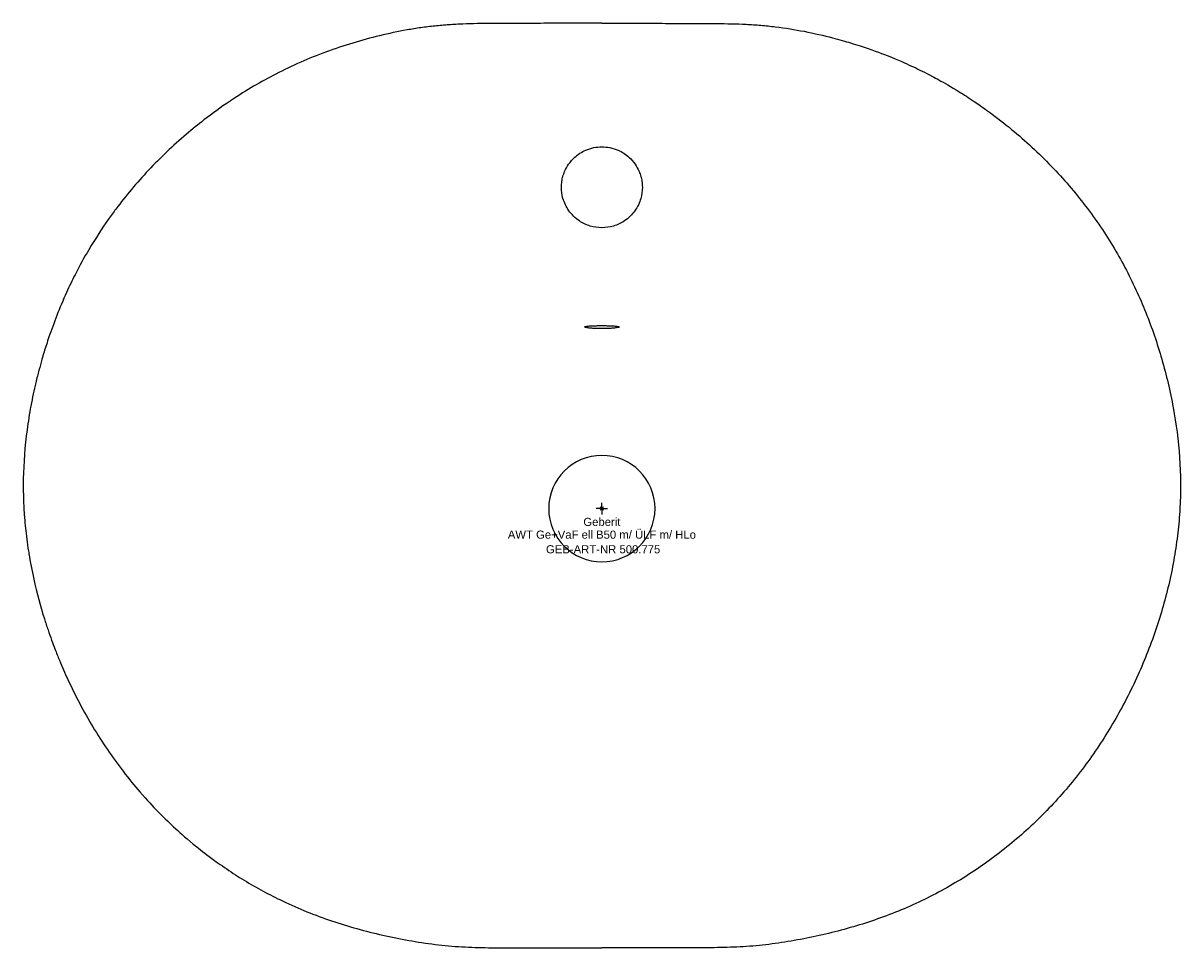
# Model space of a CAD drawing. Header units: millimetres. Extents: x -250 to 250, y -190 to 210.
import ezdxf
from ezdxf.enums import TextEntityAlignment as Align

# ---------------------------------------------------------------- set-up
doc = ezdxf.new("R2010")
doc.units = ezdxf.units.MM
doc.layers.get('0').update_dxf_attribs({"linetype": 'CONTINUOUS'})
for name, color, linetype, lineweight in [('Arbeitspunkt(DIN)', 7, 'CONTINUOUS', 25), ('GEB-ART-NR', 1, 'CONTINUOUS', 18), ('GEB-BEZUG', 2, 'CONTINUOUS', 25), ('GEB-TEXT', 5, 'CONTINUOUS', 18)]:
    doc.layers.add(name, color=color, linetype=linetype, lineweight=lineweight)
doc.layers.add('GEB-KONTUR-A', color=5, linetype='CONTINUOUS')
doc.styles.get("Standard").update_dxf_attribs({"font": 'arial.ttf'})

# ---------------------------------------------------------------- blocks, each defined once
blk = doc.blocks.new('Einfügepunkt')
at = {"layer": 'GEB-BEZUG'}
for p, q in [((-0.71, -0.71), (0.71, 0.71)), ((-0.71, 0.71), (0.71, -0.71))]:
    blk.add_line(p, q, dxfattribs=at)

msp = doc.modelspace()

# ---------------------------------------------------------------- linework, layer by layer
at = {"layer": 'Arbeitspunkt(DIN)', "ltscale": 25}
for q in [(0, 2.5), (-2.5, 0), (0, -2.5), (2.5, 0)]:
    msp.add_line((0, 0), q, dxfattribs=at)
at = {"layer": 'GEB-KONTUR-A', "ltscale": 25}
for start, end in [(90, 270), (270, 90)]:
    msp.add_arc((0, 0), 23, start, end, dxfattribs=at)
for points, knots in [([(0, 210), (-3.84, 210), (-7.73, 209.99), (-11.66, 209.98), (-15.6, 209.96), (-19.57, 209.95), (-23.58, 209.93), (-27.59, 209.91), (-31.62, 209.9), (-35.68, 209.89), (-37.7, 209.88), (-39.73, 209.88), (-41.77, 209.87), (-43.8, 209.87), (-45.83, 209.87), (-47.87, 209.86), (-49.9, 209.84), (-51.94, 209.82), (-53.98, 209.78), (-56.01, 209.74), (-58.05, 209.69), (-60.08, 209.6), (-62.11, 209.52), (-64.14, 209.42), (-66.17, 209.28), (-68.2, 209.14), (-70.22, 208.97), (-72.23, 208.75), (-74.25, 208.54), (-76.26, 208.29), (-78.27, 208.01), (-80.27, 207.73), (-82.27, 207.41), (-84.27, 207.05), (-88.25, 206.35), (-92.21, 205.52), (-96.13, 204.57), (-100.05, 203.63), (-103.92, 202.57), (-107.78, 201.4), (-111.65, 200.23), (-115.49, 198.94), (-119.18, 197.58), (-123.14, 196.12), (-126.85, 194.61), (-130.27, 193.11), (-134.09, 191.43), (-137.62, 189.73), (-141, 187.99), (-147.65, 184.57), (-153.73, 181), (-160.17, 176.71), (-160.53, 176.47), (-160.9, 176.22), (-161.26, 175.98), (-164.74, 173.63), (-168.35, 171.04), (-172.12, 168.11), (-174.65, 166.16), (-177.22, 164.07), (-179.71, 161.94), (-182.64, 159.45), (-185.45, 156.91), (-188.18, 154.31), (-190.91, 151.71), (-193.55, 149.05), (-196.1, 146.34), (-198.65, 143.64), (-201.09, 140.88), (-203.44, 138.09), (-205.79, 135.3), (-208.04, 132.47), (-210.19, 129.6), (-211.29, 128.14), (-212.36, 126.67), (-213.52, 125.03), (-216.11, 121.34), (-218.98, 117), (-221.96, 111.95), (-223.9, 108.66), (-225.89, 105.08), (-227.86, 101.18), (-229.12, 98.7), (-230.38, 96.09), (-231.56, 93.5), (-234.58, 86.85), (-237.17, 80.11), (-239.14, 74.31), (-239.94, 71.95), (-240.64, 69.74), (-241.25, 67.76), (-241.59, 66.62), (-241.9, 65.58), (-242.19, 64.58), (-242.2, 64.54), (-242.21, 64.51), (-242.22, 64.47), (-242.64, 62.99), (-243.04, 61.55), (-243.5, 59.83), (-243.93, 58.2), (-244.38, 56.4), (-244.84, 54.48), (-245.57, 51.38), (-246.32, 47.96), (-246.99, 44.34), (-247.61, 41.03), (-248.17, 37.57), (-248.64, 34.05), (-249.59, 26.95), (-250.13, 19.63), (-250.25, 13.05), (-250.32, 9.13), (-250.25, 5.49), (-250.11, 2.33), (-250.05, 0.89), (-249.98, -0.43), (-249.9, -1.66), (-249.85, -2.39), (-249.8, -3.12), (-249.74, -3.91), (-249.73, -3.93), (-249.73, -3.95), (-249.73, -3.97), (-249.62, -5.37), (-249.48, -6.9), (-249.31, -8.53), (-249.01, -11.47), (-248.59, -14.77), (-248.02, -18.39), (-247.96, -18.76), (-247.9, -19.13), (-247.84, -19.5), (-247.26, -23.03), (-246.55, -26.76), (-245.71, -30.51), (-244.4, -36.4), (-242.79, -42.33), (-241.14, -47.61), (-240.61, -49.3), (-240.08, -50.92), (-239.56, -52.44), (-238.48, -55.63), (-237.49, -58.31), (-236.59, -60.67), (-235.92, -62.41), (-235.29, -63.98), (-234.62, -65.6), (-233.47, -68.38), (-232.26, -71.15), (-230.99, -73.89), (-227.75, -80.91), (-224.12, -87.78), (-220.14, -94.42), (-216.15, -101.06), (-211.8, -107.46), (-207.12, -113.57), (-204.46, -117.05), (-202, -120.02), (-199.85, -122.51), (-196.64, -126.22), (-194.16, -128.84), (-192.09, -130.95), (-188.93, -134.2), (-186.78, -136.24), (-184.34, -138.48), (-182.02, -140.59), (-179.44, -142.91), (-175.23, -146.31), (-173.15, -147.98), (-170.67, -149.91), (-167.59, -152.15), (-165.46, -153.7), (-162.97, -155.44), (-160.31, -157.19), (-159.13, -157.97), (-157.92, -158.74), (-156.72, -159.5), (-151.34, -162.87), (-145.84, -165.93), (-140.17, -168.73), (-139.04, -169.29), (-137.9, -169.84), (-136.76, -170.37), (-133.32, -171.98), (-129.83, -173.49), (-126.3, -174.89), (-122.76, -176.29), (-119.17, -177.59), (-115.55, -178.78), (-111.92, -179.98), (-108.26, -181.07), (-104.56, -182.07), (-100.87, -183.07), (-97.15, -183.98), (-93.4, -184.81), (-89.66, -185.63), (-85.9, -186.38), (-82.12, -187.03), (-78.34, -187.68), (-74.54, -188.23), (-70.72, -188.67), (-68.81, -188.89), (-66.89, -189.08), (-64.97, -189.24), (-63.05, -189.39), (-61.12, -189.52), (-59.19, -189.62), (-55.32, -189.82), (-51.43, -189.9), (-47.52, -189.94), (-45.57, -189.96), (-43.61, -189.97), (-41.65, -189.98), (-39.68, -189.98), (-37.72, -189.98), (-35.75, -189.99), (-31.81, -189.99), (-27.85, -190), (-23.89, -190), (-19.92, -190), (-15.95, -190), (-11.97, -190), (-7.98, -190), (-3.99, -190), (0, -190)], [0, 0, 0, 0, 0.015826, 0.015826, 0.015826, 0.031652, 0.031652, 0.031652, 0.047478, 0.047478, 0.047478, 0.055391, 0.055391, 0.055391, 0.063304, 0.063304, 0.063304, 0.071217, 0.071217, 0.071217, 0.07913, 0.07913, 0.07913, 0.087043, 0.087043, 0.087043, 0.094956, 0.094956, 0.094956, 0.102869, 0.102869, 0.102869, 0.110782, 0.110782, 0.110782, 0.126608, 0.126608, 0.126608, 0.142419, 0.142419, 0.142419, 0.158243, 0.158243, 0.158243, 0.175235, 0.175235, 0.175235, 0.194257, 0.194257, 0.194257, 0.231728, 0.231728, 0.231728, 0.233838, 0.233838, 0.233838, 0.253953, 0.253953, 0.253953, 0.267432, 0.267432, 0.267432, 0.283239, 0.283239, 0.283239, 0.299066, 0.299066, 0.299066, 0.314893, 0.314893, 0.314893, 0.330719, 0.330719, 0.330719, 0.338779, 0.338779, 0.338779, 0.356856, 0.356856, 0.356856, 0.368639, 0.368639, 0.368639, 0.376129, 0.376129, 0.376129, 0.395299, 0.395299, 0.395299, 0.403099, 0.403099, 0.403099, 0.407588, 0.407588, 0.407588, 0.407758, 0.407758, 0.407758, 0.414399, 0.414399, 0.414399, 0.420683, 0.420683, 0.420683, 0.430803, 0.430803, 0.430803, 0.440036, 0.440036, 0.440036, 0.458673, 0.458673, 0.458673, 0.469762, 0.469762, 0.469762, 0.474792, 0.474792, 0.474792, 0.47782, 0.47782, 0.47782, 0.477895, 0.477895, 0.477895, 0.483283, 0.483283, 0.483283, 0.492931, 0.492931, 0.492931, 0.493901, 0.493901, 0.493901, 0.503141, 0.503141, 0.503141, 0.517668, 0.517668, 0.517668, 0.522302, 0.522302, 0.522302, 0.532034, 0.532034, 0.532034, 0.539224, 0.539224, 0.539224, 0.551583, 0.551583, 0.551583, 0.583235, 0.583235, 0.583235, 0.614888, 0.614888, 0.614888, 0.632883, 0.632883, 0.632883, 0.659755, 0.659755, 0.659755, 0.700996, 0.700996, 0.700996, 0.740019, 0.740019, 0.740019, 0.759226, 0.759226, 0.759226, 0.772528, 0.772528, 0.772528, 0.778432, 0.778432, 0.778432, 0.804821, 0.804821, 0.804821, 0.810082, 0.810082, 0.810082, 0.825909, 0.825909, 0.825909, 0.841735, 0.841735, 0.841735, 0.857562, 0.857562, 0.857562, 0.873388, 0.873388, 0.873388, 0.889215, 0.889215, 0.889215, 0.905041, 0.905041, 0.905041, 0.912954, 0.912954, 0.912954, 0.920868, 0.920868, 0.920868, 0.936694, 0.936694, 0.936694, 0.944607, 0.944607, 0.944607, 0.952521, 0.952521, 0.952521, 0.968347, 0.968347, 0.968347, 0.984174, 0.984174, 0.984174, 1, 1, 1, 1]), ([(0, 210), (3.33, 210), (7.42, 209.99), (12.11, 209.98), (15.89, 209.96), (20.06, 209.95), (24.5, 209.93), (28.5, 209.91), (32.72, 209.89), (37.06, 209.88), (39.15, 209.88), (41.26, 209.88), (43.39, 209.87), (45.49, 209.87), (47.6, 209.86), (49.73, 209.84), (53.95, 209.8), (58.21, 209.71), (62.4, 209.5), (64.52, 209.39), (66.63, 209.26), (68.71, 209.08), (70.83, 208.91), (72.93, 208.69), (74.99, 208.44), (79.35, 207.91), (83.54, 207.22), (87.44, 206.47), (91.93, 205.59), (96.04, 204.63), (99.7, 203.68), (102.65, 202.91), (105.3, 202.15), (107.6, 201.45), (109.06, 201.01), (110.42, 200.58), (111.71, 200.17), (116.61, 198.57), (120.4, 197.16), (123.43, 195.96), (128.51, 193.96), (131.49, 192.59), (133.91, 191.46), (134.22, 191.32), (134.51, 191.18), (134.79, 191.05), (137.37, 189.83), (139.47, 188.82), (142.98, 186.96), (143.82, 186.51), (144.74, 186.02), (145.76, 185.45), (148.07, 184.18), (150.91, 182.57), (154.49, 180.35), (154.52, 180.34), (154.55, 180.32), (154.58, 180.3), (156.49, 179.11), (158.69, 177.71), (161.04, 176.13), (162.75, 174.97), (164.55, 173.72), (166.35, 172.42), (169.68, 170.02), (172.95, 167.52), (176.11, 164.95), (179.14, 162.48), (182.07, 159.95), (184.92, 157.35), (190.74, 152.04), (196.18, 146.47), (201.18, 140.73), (206.19, 134.99), (210.76, 129.07), (214.93, 123), (219.09, 116.93), (222.85, 110.7), (226.23, 104.34), (229.6, 97.97), (232.6, 91.47), (235.25, 84.84), (237.91, 78.21), (240.21, 71.46), (242.18, 64.59), (243.17, 61.16), (244.08, 57.71), (244.9, 54.22), (245.72, 50.74), (246.46, 47.23), (247.11, 43.69), (248.41, 36.62), (249.35, 29.44), (249.85, 22.16), (250.35, 14.88), (250.42, 7.49), (250, 0), (249.8, -3.47), (249.51, -6.96), (249.1, -10.47), (248.7, -13.98), (248.19, -17.5), (247.58, -21.03), (246.37, -28.08), (244.75, -35.16), (242.75, -42.2), (240.76, -49.24), (238.37, -56.23), (235.63, -63.12), (232.88, -70), (229.77, -76.78), (226.32, -83.39), (222.87, -89.99), (219.07, -96.42), (214.96, -102.61), (210.84, -108.8), (206.39, -114.75), (201.65, -120.4), (196.9, -126.05), (191.85, -131.4), (186.53, -136.44), (181.21, -141.47), (175.61, -146.18), (169.77, -150.55), (163.93, -154.92), (157.85, -158.95), (151.55, -162.62), (145.25, -166.29), (138.73, -169.59), (132.03, -172.51), (128.68, -173.97), (125.28, -175.33), (121.84, -176.59), (118.4, -177.85), (114.92, -179.02), (111.4, -180.1), (107.89, -181.17), (104.34, -182.16), (100.77, -183.06), (97.19, -183.97), (93.6, -184.79), (89.99, -185.54), (86.38, -186.28), (82.75, -186.95), (79.1, -187.52), (75.46, -188.1), (71.79, -188.58), (68.11, -188.95), (66.26, -189.13), (64.41, -189.29), (62.56, -189.42), (60.71, -189.55), (58.85, -189.64), (56.98, -189.72), (53.25, -189.87), (49.5, -189.93), (45.74, -189.96), (43.86, -189.97), (41.97, -189.97), (40.08, -189.98), (38.19, -189.98), (36.3, -189.99), (34.4, -189.99), (30.61, -189.99), (26.8, -190), (22.98, -190), (19.17, -190), (15.34, -190), (11.51, -190), (7.68, -190), (3.84, -190), (0, -190)], [0, 0, 0, 0, 0.013062, 0.013062, 0.013062, 0.023597, 0.023597, 0.023597, 0.033099, 0.033099, 0.033099, 0.037656, 0.037656, 0.037656, 0.042149, 0.042149, 0.042149, 0.051106, 0.051106, 0.051106, 0.055648, 0.055648, 0.055648, 0.060291, 0.060291, 0.060291, 0.070128, 0.070128, 0.070128, 0.08145, 0.08145, 0.08145, 0.090605, 0.090605, 0.090605, 0.0964, 0.0964, 0.0964, 0.118479, 0.118479, 0.118479, 0.155473, 0.155473, 0.155473, 0.160079, 0.160079, 0.160079, 0.20153, 0.20153, 0.20153, 0.211439, 0.211439, 0.211439, 0.233817, 0.233817, 0.233817, 0.234006, 0.234006, 0.234006, 0.245905, 0.245905, 0.245905, 0.254557, 0.254557, 0.254557, 0.270538, 0.270538, 0.270538, 0.285838, 0.285838, 0.285838, 0.317121, 0.317121, 0.317121, 0.348403, 0.348403, 0.348403, 0.379686, 0.379686, 0.379686, 0.410968, 0.410968, 0.410968, 0.442251, 0.442251, 0.442251, 0.457893, 0.457893, 0.457893, 0.473534, 0.473534, 0.473534, 0.504817, 0.504817, 0.504817, 0.536099, 0.536099, 0.536099, 0.550596, 0.550596, 0.550596, 0.565093, 0.565093, 0.565093, 0.594087, 0.594087, 0.594087, 0.623081, 0.623081, 0.623081, 0.652074, 0.652074, 0.652074, 0.681069, 0.681069, 0.681069, 0.710062, 0.710062, 0.710062, 0.739056, 0.739056, 0.739056, 0.76805, 0.76805, 0.76805, 0.797043, 0.797043, 0.797043, 0.826037, 0.826037, 0.826037, 0.840534, 0.840534, 0.840534, 0.855031, 0.855031, 0.855031, 0.869528, 0.869528, 0.869528, 0.884025, 0.884025, 0.884025, 0.898522, 0.898522, 0.898522, 0.913019, 0.913019, 0.913019, 0.920267, 0.920267, 0.920267, 0.927516, 0.927516, 0.927516, 0.942012, 0.942012, 0.942012, 0.949261, 0.949261, 0.949261, 0.956509, 0.956509, 0.956509, 0.971006, 0.971006, 0.971006, 0.985503, 0.985503, 0.985503, 1, 1, 1, 1]), ([(0, 121.5), (-1.71, 121.5), (-3.4, 121.75), (-6.71, 122.74), (-8.3, 123.49), (-11.51, 125.65), (-13.04, 127.14), (-15.42, 130.49), (-16.29, 132.29), (-17.27, 135.76), (-17.5, 137.37), (-17.5, 139.87), (-17.43, 140.76), (-17.2, 142.32), (-17.05, 143.01), (-16.66, 144.42), (-16.41, 145.14), (-15.64, 146.94), (-15.07, 147.98), (-13.62, 150.07), (-12.72, 151.09), (-10.32, 153.26), (-8.73, 154.29), (-5.85, 155.54), (-4.66, 155.91), (-2.31, 156.39), (-1.15, 156.5), (0, 156.5)], [-5.506922, -5.506922, -5.506922, -5.506922, -4.995243, -4.995243, -4.47092, -4.47092, -3.835431, -3.835431, -3.238524, -3.238524, -2.75294, -2.75294, -2.487871, -2.487871, -2.277842, -2.277842, -2.048869, -2.048869, -1.691632, -1.691632, -1.286309, -1.286309, -0.720466, -0.720466, -0.346422, -0.346422, -0.000001, -0.000001, -0.000001, -0.000001]), ([(0, 156.5), (1.16, 156.5), (2.31, 156.39), (4.67, 155.91), (5.86, 155.54), (8.74, 154.28), (10.33, 153.25), (12.73, 151.08), (13.62, 150.07), (15.07, 147.98), (15.64, 146.93), (16.41, 145.13), (16.66, 144.41), (17.05, 143), (17.2, 142.32), (17.43, 140.75), (17.5, 139.87), (17.5, 137.37), (17.27, 135.75), (16.28, 132.28), (15.41, 130.48), (13.03, 127.13), (11.5, 125.64), (8.29, 123.49), (6.7, 122.74), (3.4, 121.75), (1.7, 121.5), (0, 121.5)], [-5.506765, -5.506765, -5.506765, -5.506765, -5.159822, -5.159822, -4.785118, -4.785118, -4.219378, -4.219378, -3.814512, -3.814512, -3.457596, -3.457596, -3.228689, -3.228689, -3.018623, -3.018623, -2.753383, -2.753383, -2.267202, -2.267202, -1.670211, -1.670211, -1.034658, -1.034658, -0.511033, -0.511033, -0.000001, -0.000001, -0.000001, -0.000001]), ([(0, 77.86), (-0.78, 77.86), (-1.56, 77.88), (-3.03, 77.92), (-3.71, 77.96), (-5.13, 78.05), (-5.8, 78.12), (-6.72, 78.26), (-7.03, 78.32), (-7.41, 78.44), (-7.5, 78.5), (-7.5, 78.63), (-7.39, 78.69), (-6.88, 78.83), (-6.41, 78.9), (-5.19, 79.01), (-4.46, 79.06), (-3.07, 79.12), (-2.48, 79.13), (-1.25, 79.16), (-0.63, 79.16), (0, 79.16)], [-2.365793, -2.365793, -2.365793, -2.365793, -2.130432, -2.130432, -1.902463, -1.902463, -1.610786, -1.610786, -1.385964, -1.385964, -1.182659, -1.182659, -0.958082, -0.958082, -0.66336, -0.66336, -0.379284, -0.379284, -0.188338, -0.188338, -0.000001, -0.000001, -0.000001, -0.000001]), ([(0, 79.16), (0.63, 79.16), (1.25, 79.16), (2.48, 79.13), (3.07, 79.12), (4.46, 79.06), (5.19, 79.01), (6.42, 78.9), (6.88, 78.83), (7.39, 78.69), (7.5, 78.63), (7.5, 78.5), (7.41, 78.44), (7.03, 78.32), (6.72, 78.26), (5.8, 78.12), (5.12, 78.05), (3.71, 77.96), (3.03, 77.92), (1.56, 77.88), (0.78, 77.86), (0, 77.86)], [-2.365635, -2.365635, -2.365635, -2.365635, -2.17711, -2.17711, -1.985972, -1.985972, -1.701906, -1.701906, -1.407304, -1.407304, -1.182789, -1.182789, -0.979486, -0.979486, -0.75461, -0.75461, -0.462818, -0.462818, -0.235104, -0.235104, -0.000001, -0.000001, -0.000001, -0.000001])]:
    msp.add_open_spline(points, degree=3, knots=knots, dxfattribs=at)

# ---------------------------------------------------------------- block references
at = {"ltscale": 25}
msp.add_blockref('Einfügepunkt', (0, 0), dxfattribs=at)

# ---------------------------------------------------------------- texts
at = {"layer": 'GEB-ART-NR'}
msp.add_text('GEB-ART-NR 500.775', height=3.5, dxfattribs=at).set_placement((0.55, -19.34), align=Align.CENTER)
at = {"layer": 'GEB-TEXT'}
for s, p in [('Geberit', (0, -7.5)), ('AWT Ge+VaF ell B50 m/ ÜLF m/ HLo', (0, -13))]:
    msp.add_text(s, height=3.5, dxfattribs=at).set_placement(p, align=Align.CENTER)

doc.saveas('drawing.dxf')
